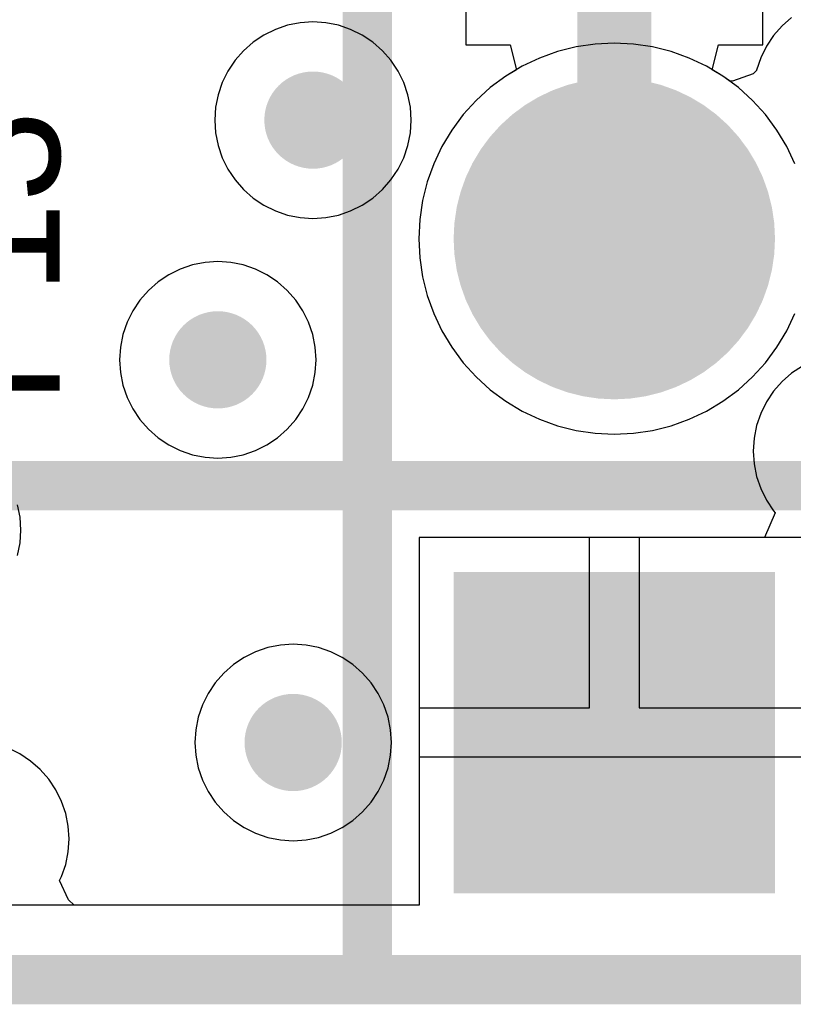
# Model space of a CAD drawing. Header units: millimetres. Extents: x 0 to 154, y -22 to 67.
# Tile 29 of 116: x 47.74 to 51.72, y -0.13 to 4.94. Entities that reach past the tile are written whole.
import ezdxf

# ---------------------------------------------------------------- set-up
doc = ezdxf.new("R2010")
doc.units = ezdxf.units.MM
for name, color, linetype in [('BottomLayer', 5, 'Continuous'), ('BottomSolder', 6, 'Continuous'), ('KeepOutLayer', 6, 'Continuous'), ('Mechanical1', 6, 'Continuous'), ('Mechanical7', 56, 'Continuous'), ('Mechanical8', 56, 'Continuous'), ('MidLayer1', 16, 'Continuous'), ('MidLayer2', 76, 'Continuous'), ('MultiLayer', 9, 'Continuous'), ('PadHoleLayer', 156, 'Continuous'), ('TopLayer', 1, 'Continuous'), ('TopOverlay', 2, 'Continuous'), ('TopSolder', 216, 'Continuous'), ('ViaHoleLayer', 16, 'Continuous')]:
    doc.layers.add(name, color=color, linetype=linetype)

# ---------------------------------------------------------------- blocks, each defined once
blk = doc.blocks.new('HDR_2_6_NC_237')
at = {"layer": 'BottomLayer', "const_width": 0.75}
blk.add_lwpolyline([(-6.725, 1.27, 1), (-5.975, 1.27, 1)], format="xyb", close=True, dxfattribs=at)
at = {"layer": 'BottomLayer'}
blk.add_solid([(-7.1, -2.02), (-5.6, -2.02), (-7.1, -0.52), (-5.6, -0.52)], dxfattribs=at)
at = {"layer": 'BottomSolder', "const_width": 0.8262}
blk.add_lwpolyline([(-6.7631, 1.27, 1), (-5.9369, 1.27, 1)], format="xyb", close=True, dxfattribs=at)
at = {"layer": 'BottomSolder'}
blk.add_solid([(-7.1762, -2.0962), (-5.5238, -2.0962), (-7.1762, -0.4438), (-5.5238, -0.4438)], dxfattribs=at)
at = {"layer": 'Mechanical7', "const_width": 0.1}
for points in [[(-7.62, -2.54), (-7.62, 2.54)], [(-7.62, 0), (-6.858, 0)], [(-5.842, 0), (-5.08, 0)], [(-7.1, -0.52), (-5.6, -0.52)], [(-7.1, -2.02), (-7.1, -0.52)], [(-5.6, -2.02), (-5.6, -0.52)], [(-7.1, -2.02), (-5.6, -2.02)], [(-7.62, -2.54), (7.62, -2.54)]]:
    blk.add_lwpolyline(points, dxfattribs=at)
at = {"layer": 'Mechanical7'}
for points, const_width in [([(-5.6, 1.27, 1), (-7.1, 1.27, 1)], 0.1), ([(-5.9, 1.27, 1), (-6.8, 1.27, 1)], 0.1), ([(-7.125, 1.27, 1), (-7.075, 1.27, 1)], 0.05), ([(-6.825, 1.27, 1), (-6.775, 1.27, 1)], 0.05), ([(-5.925, 1.27, 1), (-5.875, 1.27, 1)], 0.05), ([(-5.625, 1.27, 1), (-5.575, 1.27, 1)], 0.05), ([(-7.645, 0, 1), (-7.595, 0, 1)], 0.05), ([(-6.883, 0, 1), (-6.833, 0, 1)], 0.05), ([(-5.867, 0, 1), (-5.817, 0, 1)], 0.05), ([(-7.125, -0.52, 1), (-7.075, -0.52, 1)], 0.05), ([(-7.125, -0.52, 1), (-7.075, -0.52, 1)], 0.05), ([(-5.625, -0.52, 1), (-5.575, -0.52, 1)], 0.05), ([(-5.625, -0.52, 1), (-5.575, -0.52, 1)], 0.05), ([(-5.9, -1.27, 1), (-6.8, -1.27, 1)], 0.1), ([(-6.825, -1.27, 1), (-6.775, -1.27, 1)], 0.05), ([(-5.925, -1.27, 1), (-5.875, -1.27, 1)], 0.05), ([(-7.125, -2.02, 1), (-7.075, -2.02, 1)], 0.05), ([(-7.125, -2.02, 1), (-7.075, -2.02, 1)], 0.05), ([(-5.625, -2.02, 1), (-5.575, -2.02, 1)], 0.05), ([(-5.625, -2.02, 1), (-5.575, -2.02, 1)], 0.05), ([(-7.645, -2.54, 1), (-7.595, -2.54, 1)], 0.05), ([(-7.645, -2.54, 1), (-7.595, -2.54, 1)], 0.05)]:
    blk.add_lwpolyline(points, format="xyb", close=True, dxfattribs=dict(at, const_width=const_width))
at = {"layer": 'Mechanical8'}
for points, const_width in [([(-5.6, 1.27, 1), (-7.1, 1.27, 1)], 0.1), ([(-5.9, 1.27, 1), (-6.8, 1.27, 1)], 0.1), ([(-7.125, 1.27, 1), (-7.075, 1.27, 1)], 0.05), ([(-6.825, 1.27, 1), (-6.775, 1.27, 1)], 0.05), ([(-5.925, 1.27, 1), (-5.875, 1.27, 1)], 0.05), ([(-5.625, 1.27, 1), (-5.575, 1.27, 1)], 0.05), ([(-7.125, -0.52, 1), (-7.075, -0.52, 1)], 0.05), ([(-7.125, -0.52, 1), (-7.075, -0.52, 1)], 0.05), ([(-5.625, -0.52, 1), (-5.575, -0.52, 1)], 0.05), ([(-5.625, -0.52, 1), (-5.575, -0.52, 1)], 0.05), ([(-5.9, -1.27, 1), (-6.8, -1.27, 1)], 0.1), ([(-6.825, -1.27, 1), (-6.775, -1.27, 1)], 0.05), ([(-5.925, -1.27, 1), (-5.875, -1.27, 1)], 0.05), ([(-7.125, -2.02, 1), (-7.075, -2.02, 1)], 0.05), ([(-7.125, -2.02, 1), (-7.075, -2.02, 1)], 0.05), ([(-5.625, -2.02, 1), (-5.575, -2.02, 1)], 0.05), ([(-5.625, -2.02, 1), (-5.575, -2.02, 1)], 0.05)]:
    blk.add_lwpolyline(points, format="xyb", close=True, dxfattribs=dict(at, const_width=const_width))
at = {"layer": 'Mechanical8', "const_width": 0.1}
for points in [[(-7.1, -2.02), (-7.1, -0.52)], [(-7.1, -0.52), (-5.6, -0.52)], [(-5.6, -2.02), (-5.6, -0.52)], [(-7.1, -2.02), (-5.6, -2.02)]]:
    blk.add_lwpolyline(points, dxfattribs=at)
at = {"layer": 'MidLayer1', "const_width": 0.75}
blk.add_lwpolyline([(-6.725, 1.27, 1), (-5.975, 1.27, 1)], format="xyb", close=True, dxfattribs=at)
at = {"layer": 'MidLayer1'}
blk.add_solid([(-7.1, -2.02), (-5.6, -2.02), (-7.1, -0.52), (-5.6, -0.52)], dxfattribs=at)
at = {"layer": 'MidLayer2', "const_width": 0.75}
blk.add_lwpolyline([(-6.725, 1.27, 1), (-5.975, 1.27, 1)], format="xyb", close=True, dxfattribs=at)
at = {"layer": 'MidLayer2'}
blk.add_solid([(-7.1, -2.02), (-5.6, -2.02), (-7.1, -0.52), (-5.6, -0.52)], dxfattribs=at)
at = {"layer": 'MultiLayer', "const_width": 0.75}
blk.add_lwpolyline([(-6.725, 1.27, 1), (-5.975, 1.27, 1)], format="xyb", close=True, dxfattribs=at)
at = {"layer": 'MultiLayer'}
blk.add_solid([(-7.1, -2.02), (-5.6, -2.02), (-7.1, -0.52), (-5.6, -0.52)], dxfattribs=at)
at = {"layer": 'PadHoleLayer', "const_width": 0.45}
for points in [[(-6.575, 1.27, 1), (-6.125, 1.27, 1)], [(-6.575, -1.27, 1), (-6.125, -1.27, 1)]]:
    blk.add_lwpolyline(points, format="xyb", close=True, dxfattribs=at)
at = {"layer": 'TopLayer', "const_width": 0.75}
blk.add_lwpolyline([(-6.725, 1.27, 1), (-5.975, 1.27, 1)], format="xyb", close=True, dxfattribs=at)
at = {"layer": 'TopLayer'}
blk.add_solid([(-7.1, -2.02), (-5.6, -2.02), (-7.1, -0.52), (-5.6, -0.52)], dxfattribs=at)
at = {"layer": 'TopOverlay', "const_width": 0.254}
for points in [[(-7.62, -2.54), (-7.62, 2.54)], [(-7.62, 0), (-6.858, 0)], [(-5.842, 0), (-5.08, 0)], [(-7.62, -2.54), (7.62, -2.54)]]:
    blk.add_lwpolyline(points, dxfattribs=at)
at = {"layer": 'TopOverlay', "const_width": 0.127}
for points in [[(-7.6835, 0, 1), (-7.5565, 0, 1)], [(-6.9215, 0, 1), (-6.7945, 0, 1)], [(-5.9055, 0, 1), (-5.7785, 0, 1)], [(-7.6835, -2.54, 1), (-7.5565, -2.54, 1)], [(-7.6835, -2.54, 1), (-7.5565, -2.54, 1)]]:
    blk.add_lwpolyline(points, format="xyb", close=True, dxfattribs=at)
at = {"layer": 'TopSolder', "const_width": 0.8262}
blk.add_lwpolyline([(-6.7631, 1.27, 1), (-5.9369, 1.27, 1)], format="xyb", close=True, dxfattribs=at)
at = {"layer": 'TopSolder'}
blk.add_solid([(-7.1762, -2.0962), (-5.5238, -2.0962), (-7.1762, -0.4438), (-5.5238, -0.4438)], dxfattribs=at)

msp = doc.modelspace()

# ---------------------------------------------------------------- linework, layer by layer
at = {"layer": 'BottomLayer'}
for p, q in [((50.036, 7.504), (50.036, 4.806)), ((51.564, 4.806), (51.564, 7.504)), ((50.036, 4.806), (50.2645, 4.806)), ((50.2645, 4.806), (50.2969, 4.679)), ((51.3031, 4.679), (51.3354, 4.806)), ((51.3354, 4.806), (51.564, 4.806)), ((50.2969, 4.679), (50.2415, 4.6458)), ((51.3584, 4.6458), (51.3031, 4.679)), ((50.2415, 4.6458), (50.1623, 4.587)), ((51.4377, 4.587), (51.3584, 4.6458)), ((50.1623, 4.587), (50.0892, 4.5208)), ((51.5108, 4.5208), (51.4377, 4.587)), ((50.0892, 4.5208), (50.0229, 4.4477)), ((51.577, 4.4477), (51.5108, 4.5208)), ((50.0229, 4.4477), (49.9642, 4.3685)), ((51.6358, 4.3685), (51.577, 4.4477)), ((49.9642, 4.3685), (49.9135, 4.2838)), ((51.6865, 4.2838), (51.6358, 4.3685)), ((49.9135, 4.2838), (49.8713, 4.1947)), ((51.7287, 4.1947), (51.6865, 4.2838)), ((49.8713, 4.1947), (49.8381, 4.1018)), ((49.8381, 4.1018), (49.8141, 4.0061)), ((49.8141, 4.0061), (49.7996, 3.9085)), ((49.7996, 3.9085), (49.7948, 3.81)), ((49.7948, 3.81), (49.7996, 3.7115)), ((49.7996, 3.7115), (49.8141, 3.6139)), ((49.8141, 3.6139), (49.8381, 3.5182)), ((49.8381, 3.5182), (49.8713, 3.4253)), ((49.8713, 3.4253), (49.9135, 3.3361)), ((51.6865, 3.3361), (51.7287, 3.4253)), ((49.9135, 3.3361), (49.9642, 3.2515)), ((51.6358, 3.2515), (51.6865, 3.3361)), ((49.9642, 3.2515), (50.0229, 3.1723)), ((51.577, 3.1723), (51.6358, 3.2515)), ((50.0229, 3.1723), (50.0892, 3.0992)), ((51.5108, 3.0992), (51.577, 3.1723)), ((50.0892, 3.0992), (50.1623, 3.033)), ((51.4377, 3.033), (51.5108, 3.0992)), ((50.1623, 3.033), (50.2415, 2.9742)), ((51.3584, 2.9742), (51.4377, 3.033)), ((50.2415, 2.9742), (50.3261, 2.9235)), ((51.2738, 2.9235), (51.3584, 2.9742)), ((50.3261, 2.9235), (50.4153, 2.8813)), ((51.1847, 2.8813), (51.2738, 2.9235)), ((50.4153, 2.8813), (50.5082, 2.8481)), ((50.5082, 2.8481), (50.6039, 2.8241)), ((50.9961, 2.8241), (51.0918, 2.8481)), ((51.0918, 2.8481), (51.1847, 2.8813)), ((50.6039, 2.8241), (50.7015, 2.8096)), ((50.7015, 2.8096), (50.8, 2.8048)), ((50.8, 2.8048), (50.8985, 2.8096)), ((50.8985, 2.8096), (50.9961, 2.8241)), ((50.673, 2.274), (49.796, 2.274)), ((49.796, 2.274), (49.796, 1.397)), ((50.673, 1.397), (50.673, 2.274)), ((51.804, 2.274), (50.927, 2.274)), ((50.927, 2.274), (50.927, 1.397)), ((49.796, 1.397), (50.673, 1.397)), ((50.927, 1.397), (51.804, 1.397)), ((51.804, 1.143), (49.796, 1.143)), ((49.796, 1.143), (49.796, 0.3822)), ((49.796, 0.3822), (46.4215, 0.3822))]:
    msp.add_line(p, q, dxfattribs=at)
at = {"layer": 'BottomLayer', "const_width": 0.25}
for points in [[(49.1256, 4.4196, 1), (49.3756, 4.4196, 1)], [(48.6367, 3.187, 1), (48.8866, 3.187, 1)], [(49.024, 1.2192, 1), (49.274, 1.2192, 1)]]:
    msp.add_lwpolyline(points, format="xyb", close=True, dxfattribs=at)
at = {"layer": 'KeepOutLayer', "const_width": 0.254}
msp.add_lwpolyline([(1.016, 0), (97.409, 0)], dxfattribs=at)
at = {"layer": 'Mechanical1', "const_width": 0.254}
msp.add_lwpolyline([(1.016, 0), (82.099, 0)], dxfattribs=at)
at = {"layer": 'MidLayer1'}
for p, q in [((50.7015, 4.8104), (50.6039, 4.7959)), ((50.8, 4.8152), (50.7015, 4.8104)), ((50.8985, 4.8104), (50.8, 4.8152)), ((50.9961, 4.7959), (50.8985, 4.8104)), ((50.5082, 4.7719), (50.4153, 4.7387)), ((50.6039, 4.7959), (50.5082, 4.7719)), ((51.0918, 4.7719), (50.9961, 4.7959)), ((51.1847, 4.7387), (51.0918, 4.7719)), ((50.4153, 4.7387), (50.3261, 4.6965)), ((51.2738, 4.6965), (51.1847, 4.7387)), ((50.3261, 4.6965), (50.2415, 4.6458)), ((51.3584, 4.6458), (51.2738, 4.6965)), ((50.2415, 4.6458), (50.1623, 4.587)), ((51.4377, 4.587), (51.3584, 4.6458)), ((50.1623, 4.587), (50.0892, 4.5208)), ((51.5108, 4.5208), (51.4377, 4.587)), ((50.0892, 4.5208), (50.0229, 4.4477)), ((51.577, 4.4477), (51.5108, 4.5208)), ((50.0229, 4.4477), (49.9642, 4.3685)), ((51.6358, 4.3685), (51.577, 4.4477)), ((49.9642, 4.3685), (49.9135, 4.2838)), ((51.6865, 4.2838), (51.6358, 4.3685)), ((49.9135, 4.2838), (49.8713, 4.1947)), ((51.7287, 4.1947), (51.6865, 4.2838)), ((49.8713, 4.1947), (49.8381, 4.1018)), ((49.8381, 4.1018), (49.8141, 4.0061)), ((49.8141, 4.0061), (49.7996, 3.9085)), ((49.7996, 3.9085), (49.7948, 3.81)), ((49.7948, 3.81), (49.7996, 3.7115)), ((49.7996, 3.7115), (49.8141, 3.6139)), ((49.8141, 3.6139), (49.8381, 3.5182)), ((49.8381, 3.5182), (49.8713, 3.4253)), ((49.8713, 3.4253), (49.9135, 3.3361)), ((51.6865, 3.3361), (51.7287, 3.4253)), ((49.9135, 3.3361), (49.9642, 3.2515)), ((51.6358, 3.2515), (51.6865, 3.3361)), ((49.9642, 3.2515), (50.0229, 3.1723)), ((51.577, 3.1723), (51.6358, 3.2515)), ((50.0229, 3.1723), (50.0892, 3.0992)), ((51.5108, 3.0992), (51.577, 3.1723)), ((50.0892, 3.0992), (50.1623, 3.033)), ((51.4377, 3.033), (51.5108, 3.0992)), ((50.1623, 3.033), (50.2415, 2.9742)), ((51.3584, 2.9742), (51.4377, 3.033)), ((50.2415, 2.9742), (50.3261, 2.9235)), ((51.2738, 2.9235), (51.3584, 2.9742)), ((50.3261, 2.9235), (50.4153, 2.8813)), ((51.1847, 2.8813), (51.2738, 2.9235)), ((50.4153, 2.8813), (50.5082, 2.8481)), ((50.5082, 2.8481), (50.6039, 2.8241)), ((50.9961, 2.8241), (51.0918, 2.8481)), ((51.0918, 2.8481), (51.1847, 2.8813)), ((50.6039, 2.8241), (50.7015, 2.8096)), ((50.7015, 2.8096), (50.8, 2.8048)), ((50.8, 2.8048), (50.8985, 2.8096)), ((50.8985, 2.8096), (50.9961, 2.8241)), ((50.673, 2.274), (49.796, 2.274)), ((49.796, 2.274), (49.796, 1.397)), ((50.673, 1.397), (50.673, 2.274)), ((51.804, 2.274), (50.927, 2.274)), ((50.927, 2.274), (50.927, 1.397)), ((49.796, 1.397), (50.673, 1.397)), ((50.927, 1.397), (51.804, 1.397)), ((51.804, 1.143), (49.796, 1.143)), ((49.796, 1.143), (49.796, 0.3822)), ((49.796, 0.3822), (46.4215, 0.3822))]:
    msp.add_line(p, q, dxfattribs=at)
at = {"layer": 'MidLayer1', "const_width": 0.25}
for points in [[(49.1256, 4.4196, 1), (49.3756, 4.4196, 1)], [(48.6367, 3.187, 1), (48.8866, 3.187, 1)], [(49.024, 1.2192, 1), (49.274, 1.2192, 1)]]:
    msp.add_lwpolyline(points, format="xyb", close=True, dxfattribs=at)
at = {"layer": 'MidLayer2'}
for p, q in [((49.1847, 4.9204), (49.1199, 4.9075)), ((49.2506, 4.9247), (49.1847, 4.9204)), ((49.3165, 4.9204), (49.2506, 4.9247)), ((49.3813, 4.9075), (49.3165, 4.9204)), ((51.7117, 4.9473), (51.6621, 4.9037)), ((49.0573, 4.8862), (48.9981, 4.857)), ((49.1199, 4.9075), (49.0573, 4.8862)), ((49.4439, 4.8862), (49.3813, 4.9075)), ((49.5031, 4.857), (49.4439, 4.8862)), ((51.6621, 4.9037), (51.6185, 4.8541)), ((48.9431, 4.8203), (48.8935, 4.7767)), ((48.9981, 4.857), (48.9431, 4.8203)), ((49.5581, 4.8203), (49.5031, 4.857)), ((49.6077, 4.7767), (49.5581, 4.8203)), ((50.7015, 4.8104), (50.6039, 4.7959)), ((50.8, 4.8152), (50.7015, 4.8104)), ((50.8985, 4.8104), (50.8, 4.8152)), ((50.9961, 4.7959), (50.8985, 4.8104)), ((51.6185, 4.8541), (51.5818, 4.7991)), ((48.8935, 4.7767), (48.8499, 4.7271)), ((49.6513, 4.7271), (49.6077, 4.7767)), ((50.5082, 4.7719), (50.4153, 4.7387)), ((50.6039, 4.7959), (50.5082, 4.7719)), ((51.0918, 4.7719), (50.9961, 4.7959)), ((51.1847, 4.7387), (51.0918, 4.7719)), ((51.5818, 4.7991), (51.5526, 4.7399)), ((48.8499, 4.7271), (48.8132, 4.6721)), ((49.688, 4.6721), (49.6513, 4.7271)), ((50.4153, 4.7387), (50.3261, 4.6965)), ((51.2738, 4.6965), (51.1847, 4.7387)), ((51.5526, 4.7399), (51.5313, 4.6773)), ((48.8132, 4.6721), (48.784, 4.6129)), ((49.7172, 4.6129), (49.688, 4.6721)), ((50.3261, 4.6965), (50.2415, 4.6458)), ((51.3584, 4.6458), (51.2738, 4.6965)), ((51.5137, 4.6582), (51.4078, 4.62)), ((51.5307, 4.6741), (51.5137, 4.6582)), ((51.5313, 4.6773), (51.5307, 4.6741)), ((48.784, 4.6129), (48.7627, 4.5503)), ((49.7385, 4.5503), (49.7172, 4.6129)), ((50.2415, 4.6458), (50.1623, 4.587)), ((51.3918, 4.621), (51.3584, 4.6458)), ((51.4078, 4.62), (51.3918, 4.621)), ((50.1623, 4.587), (50.0892, 4.5208)), ((48.7627, 4.5503), (48.7498, 4.4855)), ((49.7514, 4.4855), (49.7385, 4.5503)), ((50.0892, 4.5208), (50.0229, 4.4477)), ((48.7498, 4.4855), (48.7455, 4.4196)), ((49.7557, 4.4196), (49.7514, 4.4855)), ((48.7455, 4.4196), (48.7498, 4.3537)), ((49.7514, 4.3537), (49.7557, 4.4196)), ((50.0229, 4.4477), (49.9642, 4.3685)), ((49.9642, 4.3685), (49.9135, 4.2838)), ((48.7498, 4.3537), (48.7627, 4.2889)), ((49.7385, 4.2889), (49.7514, 4.3537)), ((48.7627, 4.2889), (48.784, 4.2263)), ((49.7172, 4.2263), (49.7385, 4.2889)), ((49.9135, 4.2838), (49.8713, 4.1947)), ((48.784, 4.2263), (48.8132, 4.1671)), ((49.688, 4.1671), (49.7172, 4.2263)), ((48.8132, 4.1671), (48.8499, 4.1121)), ((49.6513, 4.1121), (49.688, 4.1671)), ((49.8713, 4.1947), (49.8381, 4.1018)), ((48.8499, 4.1121), (48.8935, 4.0625)), ((49.6077, 4.0625), (49.6513, 4.1121)), ((49.8381, 4.1018), (49.8141, 4.0061)), ((48.8935, 4.0625), (48.9431, 4.0189)), ((49.5581, 4.0189), (49.6077, 4.0625)), ((48.9431, 4.0189), (48.9981, 3.9822)), ((49.5031, 3.9822), (49.5581, 4.0189)), ((49.8141, 4.0061), (49.7996, 3.9085)), ((48.9981, 3.9822), (49.0573, 3.953)), ((49.0573, 3.953), (49.1199, 3.9317)), ((49.3813, 3.9317), (49.4439, 3.953)), ((49.4439, 3.953), (49.5031, 3.9822)), ((49.1199, 3.9317), (49.1847, 3.9188)), ((49.1847, 3.9188), (49.2506, 3.9145)), ((49.2506, 3.9145), (49.3165, 3.9188)), ((49.3165, 3.9188), (49.3813, 3.9317)), ((49.7996, 3.9085), (49.7948, 3.81)), ((49.7948, 3.81), (49.7996, 3.7115)), ((49.7996, 3.7115), (49.8141, 3.6139)), ((48.5684, 3.6536), (48.5091, 3.6244)), ((48.6309, 3.6749), (48.5684, 3.6536)), ((48.6957, 3.6877), (48.6309, 3.6749)), ((48.7617, 3.6921), (48.6957, 3.6877)), ((48.8276, 3.6877), (48.7617, 3.6921)), ((48.8924, 3.6749), (48.8276, 3.6877)), ((48.9549, 3.6536), (48.8924, 3.6749)), ((49.0142, 3.6244), (48.9549, 3.6536)), ((48.5091, 3.6244), (48.4542, 3.5877)), ((49.0691, 3.5877), (49.0142, 3.6244)), ((49.8141, 3.6139), (49.8381, 3.5182)), ((48.4045, 3.5441), (48.3609, 3.4945)), ((48.4542, 3.5877), (48.4045, 3.5441)), ((49.1188, 3.5441), (49.0691, 3.5877)), ((49.1624, 3.4945), (49.1188, 3.5441)), ((48.3609, 3.4945), (48.3242, 3.4395)), ((49.1991, 3.4395), (49.1624, 3.4945)), ((49.8381, 3.5182), (49.8713, 3.4253)), ((48.3242, 3.4395), (48.295, 3.3803)), ((49.2283, 3.3803), (49.1991, 3.4395)), ((49.8713, 3.4253), (49.9135, 3.3361)), ((51.6865, 3.3361), (51.7287, 3.4253)), ((48.295, 3.3803), (48.2738, 3.3177)), ((49.2495, 3.3177), (49.2283, 3.3803)), ((48.2738, 3.3177), (48.2609, 3.2529)), ((49.2624, 3.2529), (49.2495, 3.3177)), ((49.9135, 3.3361), (49.9642, 3.2515)), ((51.6358, 3.2515), (51.6865, 3.3361)), ((48.2609, 3.2529), (48.2566, 3.187)), ((49.2667, 3.187), (49.2624, 3.2529)), ((49.9642, 3.2515), (50.0229, 3.1723)), ((51.577, 3.1723), (51.6358, 3.2515)), ((48.2566, 3.187), (48.2609, 3.1211)), ((49.2624, 3.1211), (49.2667, 3.187)), ((50.0229, 3.1723), (50.0892, 3.0992)), ((51.5108, 3.0992), (51.577, 3.1723)), ((51.7667, 3.1552), (51.7117, 3.1185)), ((48.2609, 3.1211), (48.2738, 3.0563)), ((49.2495, 3.0563), (49.2624, 3.1211)), ((50.0892, 3.0992), (50.1623, 3.033)), ((51.4377, 3.033), (51.5108, 3.0992)), ((51.7117, 3.1185), (51.6621, 3.0749)), ((48.2738, 3.0563), (48.295, 2.9937)), ((49.2283, 2.9937), (49.2495, 3.0563)), ((51.6621, 3.0749), (51.6185, 3.0253)), ((48.295, 2.9937), (48.3242, 2.9344)), ((49.1991, 2.9344), (49.2283, 2.9937)), ((50.1623, 3.033), (50.2415, 2.9742)), ((51.3584, 2.9742), (51.4377, 3.033)), ((51.6185, 3.0253), (51.5818, 2.9703)), ((50.2415, 2.9742), (50.3261, 2.9235)), ((51.2738, 2.9235), (51.3584, 2.9742)), ((51.5818, 2.9703), (51.5526, 2.9111)), ((48.3242, 2.9344), (48.3609, 2.8795)), ((49.1624, 2.8795), (49.1991, 2.9344)), ((50.3261, 2.9235), (50.4153, 2.8813)), ((51.1847, 2.8813), (51.2738, 2.9235)), ((51.5526, 2.9111), (51.5313, 2.8485)), ((48.3609, 2.8795), (48.4045, 2.8298)), ((49.1188, 2.8298), (49.1624, 2.8795)), ((50.4153, 2.8813), (50.5082, 2.8481)), ((50.5082, 2.8481), (50.6039, 2.8241)), ((50.9961, 2.8241), (51.0918, 2.8481)), ((51.0918, 2.8481), (51.1847, 2.8813)), ((51.5313, 2.8485), (51.5184, 2.7837)), ((48.4045, 2.8298), (48.4542, 2.7863)), ((48.4542, 2.7863), (48.5091, 2.7496)), ((49.0142, 2.7496), (49.0691, 2.7863)), ((49.0691, 2.7863), (49.1188, 2.8298)), ((50.6039, 2.8241), (50.7015, 2.8096)), ((50.7015, 2.8096), (50.8, 2.8048)), ((50.8, 2.8048), (50.8985, 2.8096)), ((50.8985, 2.8096), (50.9961, 2.8241)), ((48.5091, 2.7496), (48.5684, 2.7204)), ((48.9549, 2.7204), (49.0142, 2.7496)), ((51.5184, 2.7837), (51.5141, 2.7178)), ((48.5684, 2.7204), (48.6309, 2.6991)), ((48.6309, 2.6991), (48.6957, 2.6862)), ((48.6957, 2.6862), (48.7617, 2.6819)), ((48.7617, 2.6819), (48.8276, 2.6862)), ((48.8276, 2.6862), (48.8924, 2.6991)), ((48.8924, 2.6991), (48.9549, 2.7204)), ((51.5141, 2.7178), (51.5184, 2.6519)), ((51.5184, 2.6519), (51.5313, 2.5871)), ((51.5313, 2.5871), (51.5526, 2.5245)), ((51.5526, 2.5245), (51.5818, 2.4653)), ((47.7448, 2.3773), (47.7319, 2.4421)), ((51.5818, 2.4653), (51.6185, 2.4103)), ((51.6267, 2.401), (51.5725, 2.274)), ((51.6185, 2.4103), (51.6267, 2.401)), ((47.7491, 2.3114), (47.7448, 2.3773)), ((47.7448, 2.2455), (47.7491, 2.3114)), ((47.7319, 2.1807), (47.7448, 2.2455)), ((51.5725, 2.274), (49.796, 2.274)), ((49.796, 2.274), (49.796, 0.3822)), ((49.149, 1.7243), (49.0831, 1.72)), ((49.2149, 1.72), (49.149, 1.7243)), ((48.9557, 1.6858), (48.8965, 1.6566)), ((49.0183, 1.7071), (48.9557, 1.6858)), ((49.0831, 1.72), (49.0183, 1.7071)), ((49.2797, 1.7071), (49.2149, 1.72)), ((49.3423, 1.6858), (49.2797, 1.7071)), ((49.4015, 1.6566), (49.3423, 1.6858)), ((48.8965, 1.6566), (48.8415, 1.6199)), ((49.4565, 1.6199), (49.4015, 1.6566)), ((48.7919, 1.5763), (48.7483, 1.5267)), ((48.8415, 1.6199), (48.7919, 1.5763)), ((49.5061, 1.5763), (49.4565, 1.6199)), ((49.5497, 1.5267), (49.5061, 1.5763)), ((48.7483, 1.5267), (48.7116, 1.4717)), ((49.5864, 1.4717), (49.5497, 1.5267)), ((48.7116, 1.4717), (48.6824, 1.4125)), ((49.6156, 1.4125), (49.5864, 1.4717)), ((48.6824, 1.4125), (48.6611, 1.3499)), ((49.6369, 1.3499), (49.6156, 1.4125)), ((48.6611, 1.3499), (48.6482, 1.2851)), ((49.6498, 1.2851), (49.6369, 1.3499)), ((48.6482, 1.2851), (48.6439, 1.2192)), ((49.6541, 1.2192), (49.6498, 1.2851)), ((48.6439, 1.2192), (48.6482, 1.1533)), ((49.6498, 1.1533), (49.6541, 1.2192)), ((47.7442, 1.1606), (47.6849, 1.1898)), ((47.7991, 1.1239), (47.7442, 1.1606)), ((47.8488, 1.0803), (47.7991, 1.1239)), ((48.6482, 1.1533), (48.6611, 1.0885)), ((49.6369, 1.0885), (49.6498, 1.1533)), ((47.8924, 1.0307), (47.8488, 1.0803)), ((48.6611, 1.0885), (48.6824, 1.0259)), ((49.6156, 1.0259), (49.6369, 1.0885)), ((47.9291, 0.9757), (47.8924, 1.0307)), ((48.6824, 1.0259), (48.7116, 0.9667)), ((49.5864, 0.9667), (49.6156, 1.0259)), ((47.9583, 0.9165), (47.9291, 0.9757)), ((48.7116, 0.9667), (48.7483, 0.9117)), ((49.5497, 0.9117), (49.5864, 0.9667)), ((47.9795, 0.8539), (47.9583, 0.9165)), ((48.7483, 0.9117), (48.7919, 0.8621)), ((49.5061, 0.8621), (49.5497, 0.9117)), ((48.7919, 0.8621), (48.8415, 0.8185)), ((49.4565, 0.8185), (49.5061, 0.8621)), ((47.9924, 0.7891), (47.9795, 0.8539)), ((48.8415, 0.8185), (48.8965, 0.7818)), ((49.4015, 0.7818), (49.4565, 0.8185)), ((47.9967, 0.7232), (47.9924, 0.7891)), ((48.8965, 0.7818), (48.9557, 0.7526)), ((49.3423, 0.7526), (49.4015, 0.7818)), ((47.9924, 0.6573), (47.9967, 0.7232)), ((48.9557, 0.7526), (49.0183, 0.7313)), ((49.0183, 0.7313), (49.0831, 0.7184)), ((49.0831, 0.7184), (49.149, 0.7141)), ((49.149, 0.7141), (49.2149, 0.7184)), ((49.2149, 0.7184), (49.2797, 0.7313)), ((49.2797, 0.7313), (49.3423, 0.7526)), ((47.9795, 0.5925), (47.9924, 0.6573)), ((47.9583, 0.5299), (47.9795, 0.5925)), ((47.9481, 0.5092), (47.9583, 0.5299)), ((47.9935, 0.4097), (47.9481, 0.5092)), ((48.0227, 0.3822), (47.9935, 0.4097)), ((49.796, 0.3822), (48.0227, 0.3822))]:
    msp.add_line(p, q, dxfattribs=at)
at = {"layer": 'MidLayer2', "const_width": 0.25}
for points in [[(49.1256, 4.4196, 1), (49.3756, 4.4196, 1)], [(48.6367, 3.187, 1), (48.8866, 3.187, 1)], [(49.024, 1.2192, 1), (49.274, 1.2192, 1)]]:
    msp.add_lwpolyline(points, format="xyb", close=True, dxfattribs=at)
at = {"layer": 'MultiLayer', "const_width": 0.25}
for points in [[(49.1256, 4.4196, 1), (49.3756, 4.4196, 1)], [(48.6367, 3.187, 1), (48.8866, 3.187, 1)], [(49.024, 1.2192, 1), (49.274, 1.2192, 1)]]:
    msp.add_lwpolyline(points, format="xyb", close=True, dxfattribs=at)
at = {"layer": 'TopLayer'}
for p, q in [((50.036, 7.504), (50.036, 4.806)), ((51.564, 4.806), (51.564, 7.504)), ((50.036, 4.806), (50.2646, 4.806)), ((50.2646, 4.806), (50.2969, 4.679)), ((51.3031, 4.679), (51.3354, 4.806)), ((51.3354, 4.806), (51.564, 4.806)), ((50.2969, 4.679), (50.2415, 4.6458)), ((51.3584, 4.6458), (51.3031, 4.679)), ((50.2415, 4.6458), (50.1623, 4.587)), ((51.4377, 4.587), (51.3584, 4.6458)), ((50.1623, 4.587), (50.0892, 4.5208)), ((51.5108, 4.5208), (51.4377, 4.587)), ((50.0892, 4.5208), (50.0229, 4.4477)), ((51.577, 4.4477), (51.5108, 4.5208)), ((50.0229, 4.4477), (49.9642, 4.3685)), ((51.6358, 4.3685), (51.577, 4.4477)), ((49.9642, 4.3685), (49.9135, 4.2838)), ((51.6865, 4.2838), (51.6358, 4.3685)), ((49.9135, 4.2838), (49.8713, 4.1947)), ((51.7287, 4.1947), (51.6865, 4.2838)), ((49.8713, 4.1947), (49.8381, 4.1018)), ((49.8381, 4.1018), (49.8141, 4.0061)), ((49.8141, 4.0061), (49.7996, 3.9085)), ((49.7996, 3.9085), (49.7948, 3.81)), ((49.7948, 3.81), (49.7996, 3.7115)), ((49.7996, 3.7115), (49.8141, 3.6139)), ((49.8141, 3.6139), (49.8381, 3.5182)), ((49.8381, 3.5182), (49.8713, 3.4253)), ((49.8713, 3.4253), (49.9135, 3.3361)), ((51.6865, 3.3361), (51.7287, 3.4253)), ((49.9135, 3.3361), (49.9642, 3.2515)), ((51.6358, 3.2515), (51.6865, 3.3361)), ((49.9642, 3.2515), (50.0229, 3.1723)), ((51.577, 3.1723), (51.6358, 3.2515)), ((50.0229, 3.1723), (50.0892, 3.0992)), ((51.5108, 3.0992), (51.577, 3.1723)), ((50.0892, 3.0992), (50.1623, 3.033)), ((51.4377, 3.033), (51.5108, 3.0992)), ((50.1623, 3.033), (50.2415, 2.9742)), ((51.3584, 2.9742), (51.4377, 3.033)), ((50.2415, 2.9742), (50.3261, 2.9235)), ((51.2738, 2.9235), (51.3584, 2.9742)), ((50.3261, 2.9235), (50.4153, 2.8813)), ((51.1847, 2.8813), (51.2738, 2.9235)), ((50.4153, 2.8813), (50.5082, 2.8481)), ((50.5082, 2.8481), (50.6039, 2.8241)), ((50.9961, 2.8241), (51.0918, 2.8481)), ((51.0918, 2.8481), (51.1847, 2.8813)), ((50.6039, 2.8241), (50.7015, 2.8096)), ((50.7015, 2.8096), (50.8, 2.8048)), ((50.8, 2.8048), (50.8985, 2.8096)), ((50.8985, 2.8096), (50.9961, 2.8241)), ((50.673, 2.274), (49.796, 2.274)), ((49.796, 2.274), (49.796, 1.397)), ((50.673, 1.397), (50.673, 2.274)), ((51.804, 2.274), (50.927, 2.274)), ((50.927, 2.274), (50.927, 1.397)), ((49.796, 1.397), (50.673, 1.397)), ((50.927, 1.397), (51.804, 1.397)), ((51.804, 1.143), (49.796, 1.143)), ((49.796, 1.143), (49.796, 0.3822)), ((49.796, 0.3822), (46.4215, 0.3822))]:
    msp.add_line(p, q, dxfattribs=at)
at = {"layer": 'TopLayer', "const_width": 0.381}
msp.add_lwpolyline([(50.8, 3.81), (50.8, 6.155)], dxfattribs=at)
at = {"layer": 'TopLayer'}
for points, const_width in [([(49.1256, 4.4196, 1), (49.3756, 4.4196, 1)], 0.25), ([(50.7047, 3.81, 1), (50.8952, 3.81, 1)], 0.1905), ([(48.6367, 3.187, 1), (48.8866, 3.187, 1)], 0.25), ([(49.024, 1.2192, 1), (49.274, 1.2192, 1)], 0.25)]:
    msp.add_lwpolyline(points, format="xyb", close=True, dxfattribs=dict(at, const_width=const_width))
at = {"layer": 'TopOverlay', "const_width": 0.254}
msp.add_lwpolyline([(26.67, 2.54), (65.278, 2.54)], dxfattribs=at)
at = {"layer": 'ViaHoleLayer', "const_width": 0.125}
for points in [[(49.1881, 4.4196, 1), (49.3131, 4.4196, 1)], [(48.6992, 3.187, 1), (48.8241, 3.187, 1)], [(49.0865, 1.2192, 1), (49.2115, 1.2192, 1)]]:
    msp.add_lwpolyline(points, format="xyb", close=True, dxfattribs=at)

# ---------------------------------------------------------------- block references
at = {"rotation": 360}
msp.add_blockref('HDR_2_6_NC_237', (57.15, 2.54), dxfattribs=at)

# ---------------------------------------------------------------- texts
at = {"layer": 'TopOverlay'}
msp.add_text('P13', height=0.635, rotation=90, dxfattribs=at).set_placement((47.9489, 2.9584))

doc.saveas('drawing.dxf')
